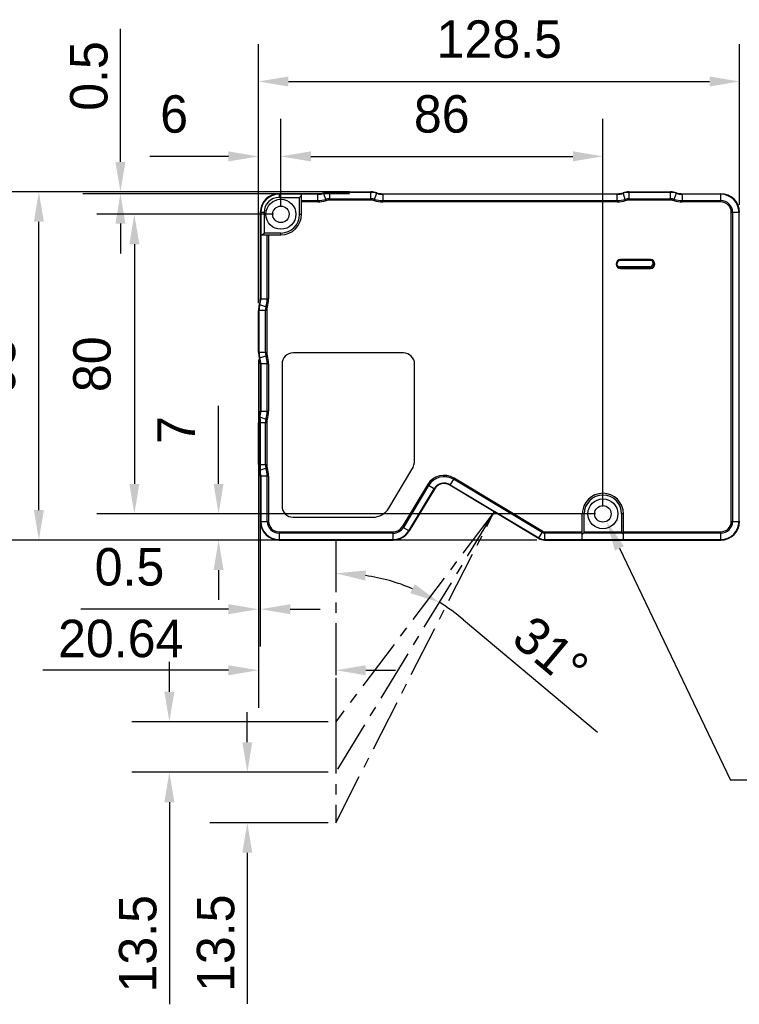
# Model space of a CAD drawing. Header units: millimetres. Extents: x -101 to 54, y 143 to 271.
# Tile 2 of 9: x -46 to 2, y 161 to 226. Entities that reach past the tile are written whole.
import ezdxf

# ---------------------------------------------------------------- set-up
doc = ezdxf.new("R2010")
doc.units = ezdxf.units.MM
doc.header["$LTSCALE"] = 46.255
doc.header["$PDMODE"] = 3
doc.header["$PDSIZE"] = 8
doc.linetypes.add('CENTER', pattern=[0.6, 0.375, -0.075, 0.075, -0.075])
doc.layers.get('0').update_dxf_attribs({"linetype": 'CONTINUOUS'})
doc.layers.get('Defpoints').update_dxf_attribs({"linetype": 'CONTINUOUS'})
for name, color, linetype in [('00_COMPONENTS', 7, 'CONTINUOUS'), ('50_ALL_DETAILS', 7, 'CONTINUOUS'), ('51__DRAFT_DIMS', 7, 'CONTINUOUS')]:
    doc.layers.add(name, color=color, linetype=linetype)
doc.layers.add('7标注层', color=4, linetype='CONTINUOUS', lineweight=35)
doc.styles.get("Standard").update_dxf_attribs({"font": '兰亭黑 GBK.TTF', "height": 2.5})
doc.dimstyles.new('DIMSTYLE_1', dxfattribs={"dimtxt": 3, "dimasz": 2, "dimexe": 2.5, "dimexo": 0.5, "dimgap": 0.75, "dimtad": 1, "dimlfac": 4, "dimdsep": 46, "dimtxsty": 'STANDARD', "dimblk": '_FILLED', "dimblk1": '_FILLED', "dimblk2": '_FILLED', "dimcen": 0.09, "dimclrd": 8, "dimclre": 8, "dimclrt": 256, "dimazin": 2, "dimtp": 0.2, "dimtm": 0.2, "dimtfac": 1, "dimtofl": 0, "dimtmove": 0, "dimatfit": 3, "dimldrblk": '_FILLED', "dimfxl": 1, "dimtolj": 1, "dimarcsym": 0})

# ---------------------------------------------------------------- blocks, each defined once
blk = doc.blocks.new('_FILLED')
at = {"color": 0, "linetype": 'ByBlock'}
blk.add_solid([(0, 0), (-1, 0.167), (-1, -0.167)], dxfattribs=at)
blk = doc.blocks.new('*D7')
at = {"layer": '51__DRAFT_DIMS', "color": 8, "lineweight": -2}
for p, q in [((-26.085, 214.945), (-47.479, 214.945)), ((-44.979, 193.695), (-44.979, 212.945)), ((-29.445, 191.695), (-47.479, 191.695))]:
    blk.add_line(p, q, dxfattribs=at)
at = {"layer": 'Defpoints', "color": 0}
for p in [(-44.979, 214.945), (-25.585, 214.945), (-28.945, 191.695)]:
    blk.add_point(p, dxfattribs=at)
at = {"layer": '51__DRAFT_DIMS', "color": 8, "linetype": 'ByBlock', "lineweight": -2, "xscale": 2, "yscale": 2, "zscale": 2}
for p, rotation in [((-44.979, 214.945), 90), ((-44.979, 191.695), 270)]:
    blk.add_blockref('_FILLED', p, dxfattribs=dict(at, rotation=rotation))
at = {"layer": '51__DRAFT_DIMS', "insert": (-49.063, 203.301), "char_height": 2.5, "attachment_point": 2, "rotation": 90, "line_spacing_factor": 0.9}
blk.add_mtext('\\A1;93', dxfattribs=at)
blk = doc.blocks.new('*D8')
at = {"layer": '51__DRAFT_DIMS', "color": 8, "lineweight": -2}
for p, q in [((-30.32, 207.521), (-30.32, 224.81)), ((1.805, 214.07), (1.805, 224.81)), ((-28.32, 222.31), (-0.195, 222.31))]:
    blk.add_line(p, q, dxfattribs=at)
at = {"layer": 'Defpoints', "color": 0}
for p in [(1.805, 222.31), (1.805, 213.57), (-30.32, 207.021)]:
    blk.add_point(p, dxfattribs=at)
at = {"layer": '51__DRAFT_DIMS', "color": 8, "linetype": 'ByBlock', "lineweight": -2, "xscale": 2, "yscale": 2, "zscale": 2, "rotation": 180}
blk.add_blockref('_FILLED', (-30.32, 222.31), dxfattribs=at)
at = {"layer": '51__DRAFT_DIMS', "color": 8, "linetype": 'ByBlock', "lineweight": -2, "xscale": 2, "yscale": 2, "zscale": 2}
blk.add_blockref('_FILLED', (1.805, 222.31), dxfattribs=at)
at = {"layer": '51__DRAFT_DIMS', "insert": (-14.239, 226.393), "char_height": 2.5, "attachment_point": 2, "line_spacing_factor": 0.9}
blk.add_mtext('\\A1;128.5', dxfattribs=at)
blk = doc.blocks.new('*D11')
at = {"layer": '51__DRAFT_DIMS', "color": 8, "lineweight": -2}
for p, q in [((-30.32, 203.743), (-30.32, 184.578)), ((-30.195, 199.802), (-30.195, 184.578)), ((-32.32, 187.078), (-42.172, 187.078)), ((-28.195, 187.078), (-26.195, 187.078))]:
    blk.add_line(p, q, dxfattribs=at)
at = {"layer": 'Defpoints', "color": 0}
for p in [(-30.32, 204.243), (-30.195, 200.302), (-30.195, 187.078)]:
    blk.add_point(p, dxfattribs=at)
at = {"layer": '51__DRAFT_DIMS', "color": 8, "linetype": 'ByBlock', "lineweight": -2, "xscale": 2, "yscale": 2, "zscale": 2}
blk.add_blockref('_FILLED', (-30.32, 187.078), dxfattribs=at)
at = {"layer": '51__DRAFT_DIMS', "color": 8, "linetype": 'ByBlock', "lineweight": -2, "xscale": 2, "yscale": 2, "zscale": 2, "rotation": 180}
blk.add_blockref('_FILLED', (-30.195, 187.078), dxfattribs=at)
at = {"layer": '51__DRAFT_DIMS', "insert": (-36.605, 191.161), "char_height": 2.5, "attachment_point": 3, "line_spacing_factor": 0.9}
blk.add_mtext('\\A1;0.5', dxfattribs=at)
blk = doc.blocks.new('*D12')
at = {"layer": '51__DRAFT_DIMS', "color": 8, "lineweight": -2}
for p, q in [((-30.32, 207.521), (-30.32, 219.81)), ((-28.82, 213.945), (-28.82, 219.81)), ((-32.32, 217.31), (-37.574, 217.31)), ((-26.82, 217.31), (-24.82, 217.31))]:
    blk.add_line(p, q, dxfattribs=at)
at = {"layer": 'Defpoints', "color": 0}
for p in [(-28.82, 217.31), (-28.82, 213.445), (-30.32, 207.021)]:
    blk.add_point(p, dxfattribs=at)
at = {"layer": '51__DRAFT_DIMS', "color": 8, "linetype": 'ByBlock', "lineweight": -2, "xscale": 2, "yscale": 2, "zscale": 2}
blk.add_blockref('_FILLED', (-30.32, 217.31), dxfattribs=at)
at = {"layer": '51__DRAFT_DIMS', "color": 8, "linetype": 'ByBlock', "lineweight": -2, "xscale": 2, "yscale": 2, "zscale": 2, "rotation": 180}
blk.add_blockref('_FILLED', (-28.82, 217.31), dxfattribs=at)
at = {"layer": '51__DRAFT_DIMS', "insert": (-35.947, 221.393), "char_height": 2.5, "attachment_point": 2, "line_spacing_factor": 0.9}
blk.add_mtext('\\A1;6', dxfattribs=at)
blk = doc.blocks.new('*D13')
at = {"layer": '51__DRAFT_DIMS', "color": 8, "lineweight": -2}
for p, q in [((-28.82, 213.945), (-28.82, 219.814)), ((-7.32, 193.945), (-7.32, 219.814)), ((-26.82, 217.314), (-9.32, 217.314))]:
    blk.add_line(p, q, dxfattribs=at)
at = {"layer": 'Defpoints', "color": 0}
for p in [(-7.32, 217.314), (-28.82, 213.445), (-7.32, 193.445)]:
    blk.add_point(p, dxfattribs=at)
at = {"layer": '51__DRAFT_DIMS', "color": 8, "linetype": 'ByBlock', "lineweight": -2, "xscale": 2, "yscale": 2, "zscale": 2, "rotation": 180}
blk.add_blockref('_FILLED', (-28.82, 217.314), dxfattribs=at)
at = {"layer": '51__DRAFT_DIMS', "color": 8, "linetype": 'ByBlock', "lineweight": -2, "xscale": 2, "yscale": 2, "zscale": 2}
blk.add_blockref('_FILLED', (-7.32, 217.314), dxfattribs=at)
at = {"layer": '51__DRAFT_DIMS', "insert": (-18.081, 221.398), "char_height": 2.5, "attachment_point": 2, "line_spacing_factor": 0.9}
blk.add_mtext('\\A1;86', dxfattribs=at)
blk = doc.blocks.new('*D14')
at = {"layer": '51__DRAFT_DIMS', "color": 8, "lineweight": -2}
for p, q in [((-29.32, 213.445), (-41.105, 213.445)), ((-38.605, 211.445), (-38.605, 195.445)), ((-7.82, 193.445), (-41.105, 193.445))]:
    blk.add_line(p, q, dxfattribs=at)
at = {"layer": 'Defpoints', "color": 0}
for p in [(-28.82, 213.445), (-38.605, 193.445), (-7.32, 193.445)]:
    blk.add_point(p, dxfattribs=at)
at = {"layer": '51__DRAFT_DIMS', "color": 8, "linetype": 'ByBlock', "lineweight": -2, "xscale": 2, "yscale": 2, "zscale": 2}
for p, rotation in [((-38.605, 213.445), 90), ((-38.605, 193.445), 270)]:
    blk.add_blockref('_FILLED', p, dxfattribs=dict(at, rotation=rotation))
at = {"layer": '51__DRAFT_DIMS', "insert": (-42.688, 203.434), "char_height": 2.5, "attachment_point": 2, "rotation": 90, "line_spacing_factor": 0.9}
blk.add_mtext('\\A1;80', dxfattribs=at)
blk = doc.blocks.new('*D15')
at = {"layer": '51__DRAFT_DIMS', "color": 8, "lineweight": -2}
for p, q in [((-32.981, 195.445), (-32.981, 200.646)), ((-7.82, 193.445), (-35.481, 193.445)), ((-11.731, 191.695), (-35.481, 191.695)), ((-32.981, 189.695), (-32.981, 187.695))]:
    blk.add_line(p, q, dxfattribs=at)
at = {"layer": 'Defpoints', "color": 0}
for p in [(-32.981, 193.445), (-7.32, 193.445), (-11.231, 191.695)]:
    blk.add_point(p, dxfattribs=at)
at = {"layer": '51__DRAFT_DIMS', "color": 8, "linetype": 'ByBlock', "lineweight": -2, "xscale": 2, "yscale": 2, "zscale": 2}
for p, rotation in [((-32.981, 193.445), 270), ((-32.981, 191.695), 90)]:
    blk.add_blockref('_FILLED', p, dxfattribs=dict(at, rotation=rotation))
at = {"layer": '51__DRAFT_DIMS', "insert": (-37.064, 199.046), "char_height": 2.5, "attachment_point": 2, "rotation": 90, "line_spacing_factor": 0.9}
blk.add_mtext('\\A1;7', dxfattribs=at)
blk = doc.blocks.new('*D28')
at = {"layer": '7标注层', "color": 8, "lineweight": -2}
for p, q in [((-30.32, 198.71), (-30.32, 180.503)), ((-32.32, 183.003), (-44.708, 183.003)), ((-23.16, 183.003), (-21.16, 183.003)), ((-25.16, 182.503), (-25.16, 180.503))]:
    blk.add_line(p, q, dxfattribs=at)
at = {"layer": 'Defpoints', "color": 0}
for p in [(-30.32, 199.21), (-25.16, 183.003), (-25.16, 183.003)]:
    blk.add_point(p, dxfattribs=at)
at = {"layer": '7标注层', "color": 8, "linetype": 'ByBlock', "lineweight": -2, "xscale": 2, "yscale": 2, "zscale": 2}
blk.add_blockref('_FILLED', (-30.32, 183.003), dxfattribs=at)
at = {"layer": '7标注层', "color": 8, "linetype": 'ByBlock', "lineweight": -2, "xscale": 2, "yscale": 2, "zscale": 2, "rotation": 180}
blk.add_blockref('_FILLED', (-25.16, 183.003), dxfattribs=at)
at = {"layer": '7标注层', "color": 0, "insert": (-39.514, 185.108), "char_height": 2.5, "attachment_point": 5}
blk.add_mtext('\\A1;20.64', dxfattribs=at)
blk = doc.blocks.new('*D29')
at = {"color": 8, "lineweight": -2}
for p, q in [((-36.267, 181.57), (-36.267, 183.57)), ((-25.66, 179.57), (-38.767, 179.57)), ((-25.66, 176.195), (-38.767, 176.195)), ((-36.267, 174.195), (-36.267, 160.7))]:
    blk.add_line(p, q, dxfattribs=at)
at = {"layer": 'Defpoints', "color": 0}
for p in [(-25.16, 179.57), (-36.267, 176.195), (-25.16, 176.195)]:
    blk.add_point(p, dxfattribs=at)
at = {"color": 8, "linetype": 'ByBlock', "lineweight": -2, "xscale": 2, "yscale": 2, "zscale": 2}
for p, rotation in [((-36.267, 179.57), 270), ((-36.267, 176.195), 90)]:
    blk.add_blockref('_FILLED', p, dxfattribs=dict(at, rotation=rotation))
at = {"insert": (-38.365, 164.742), "char_height": 2.5, "attachment_point": 5, "rotation": 90}
blk.add_mtext('\\A1;13.5', dxfattribs=at)
blk = doc.blocks.new('*D30')
at = {"color": 8, "lineweight": -2}
for p, q in [((-31.063, 178.195), (-31.063, 180.195)), ((-25.785, 176.195), (-33.563, 176.195)), ((-25.66, 172.82), (-33.563, 172.82)), ((-31.063, 170.82), (-31.063, 160.736))]:
    blk.add_line(p, q, dxfattribs=at)
at = {"layer": 'Defpoints', "color": 0}
for p in [(-25.285, 176.195), (-31.063, 172.82), (-25.16, 172.82)]:
    blk.add_point(p, dxfattribs=at)
at = {"color": 8, "linetype": 'ByBlock', "lineweight": -2, "xscale": 2, "yscale": 2, "zscale": 2}
for p, rotation in [((-31.063, 176.195), 270), ((-31.063, 172.82), 90)]:
    blk.add_blockref('_FILLED', p, dxfattribs=dict(at, rotation=rotation))
at = {"insert": (-33.162, 164.778), "char_height": 2.5, "attachment_point": 5, "rotation": 90}
blk.add_mtext('\\A1;13.5', dxfattribs=at)
blk = doc.blocks.new('*D31')
at = {"layer": '51__DRAFT_DIMS', "color": 8, "lineweight": -2}
for p, q in [((-39.534, 216.945), (-39.534, 225.837)), ((-24.247, 214.945), (-42.034, 214.945)), ((-24.247, 214.82), (-42.034, 214.82)), ((-39.534, 212.82), (-39.534, 210.82))]:
    blk.add_line(p, q, dxfattribs=at)
at = {"layer": 'Defpoints', "color": 0}
for p in [(-39.534, 214.82), (-23.747, 214.945), (-23.747, 214.82)]:
    blk.add_point(p, dxfattribs=at)
at = {"layer": '51__DRAFT_DIMS', "color": 8, "linetype": 'ByBlock', "lineweight": -2, "xscale": 2, "yscale": 2, "zscale": 2}
for p, rotation in [((-39.534, 214.945), 270.0000000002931), ((-39.534, 214.82), 90.00000000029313)]:
    blk.add_blockref('_FILLED', p, dxfattribs=dict(at, rotation=rotation))
at = {"layer": '51__DRAFT_DIMS', "insert": (-41.632, 222.679), "char_height": 2.5, "attachment_point": 5, "rotation": 90}
blk.add_mtext('\\A1;0.5', dxfattribs=at)

msp = doc.modelspace()

# ---------------------------------------------------------------- linework, layer by layer
at = {"color": 8}
for p, q in [((-6.2181, 191.1453), (1.2045, 175.6622)), ((-16.6279, 186.3752), (-7.6737, 178.8705))]:
    msp.add_line(p, q, dxfattribs=at)
for start, end in [(67.302468, 81.365122), (50.032712, 58.66759)]:
    msp.add_arc((-25.1604, 176.1947), 13.2833, start, end, dxfattribs=at)
at = {"layer": '00_COMPONENTS'}
for p, q in [((-28.9454, 214.8197), (-28.9454, 214.5697)), ((-28.9454, 214.8197), (-26.3653, 214.8197)), ((-26.3653, 214.7831), (-28.9454, 214.7831)), ((-28.9454, 214.5697), (-27.5704, 214.5697)), ((-27.5704, 214.5697), (-27.4454, 214.6947)), ((-27.5704, 213.4447), (-27.5704, 214.5697)), ((-27.4454, 213.4447), (-27.4454, 214.8197)), ((-27.4454, 214.3563), (-26.3653, 214.3563)), ((-26.3653, 214.2679), (-26.3653, 214.8197)), ((-25.8027, 214.358), (-25.975, 214.8822)), ((-25.5847, 214.9447), (-25.5847, 214.3929)), ((-25.5847, 214.9447), (-22.8062, 214.9447)), ((-22.8062, 214.9081), (-25.5847, 214.9081)), ((-25.5847, 214.4813), (-22.8062, 214.4813)), ((-22.8062, 214.3929), (-25.5847, 214.3929)), ((-22.8062, 214.3929), (-22.8062, 214.9447)), ((-22.5882, 214.358), (-22.4159, 214.8822)), ((-22.0256, 214.8197), (-22.0256, 214.2679)), ((-22.0256, 214.8197), (-6.3653, 214.8197)), ((-6.3653, 214.7831), (-22.0256, 214.7831)), ((-22.0256, 214.3563), (-6.3653, 214.3563)), ((-6.3653, 214.2679), (-6.3653, 214.8197)), ((-5.8027, 214.358), (-5.975, 214.8822)), ((-5.5847, 214.9447), (-5.5847, 214.3929)), ((-5.5847, 214.9447), (-2.8062, 214.9447)), ((-2.8062, 214.9081), (-5.5847, 214.9081)), ((-5.5847, 214.4813), (-2.8062, 214.4813)), ((-2.8062, 214.3929), (-5.5847, 214.3929)), ((-2.8062, 214.3929), (-2.8062, 214.9447)), ((-2.5882, 214.358), (-2.4159, 214.8822)), ((-2.0256, 214.8197), (-2.0256, 214.2679)), ((-2.0256, 214.8197), (0.5546, 214.8197)), ((0.5546, 214.7831), (-2.0256, 214.7831)), ((-2.0256, 214.3563), (0.5546, 214.3563)), ((0.5546, 214.2679), (0.5546, 214.8197)), ((-26.3653, 214.2679), (-27.4454, 214.2679)), ((-6.3653, 214.2679), (-22.0256, 214.2679)), ((0.5546, 214.2679), (-2.0256, 214.2679)), ((-30.1954, 213.5697), (-30.1954, 207.8021)), ((-29.9454, 213.5697), (-30.1954, 213.5697)), ((-30.1588, 213.5697), (-30.1588, 207.8021)), ((-29.9454, 213.5697), (-29.9454, 212.1947)), ((-27.5704, 213.4447), (-27.4454, 213.4447)), ((1.2528, 192.9447), (1.2528, 213.5697)), ((1.8046, 213.5697), (1.2528, 213.5697)), ((1.3412, 213.5697), (1.3412, 192.9447)), ((1.768, 192.9447), (1.768, 213.5697)), ((-30.1954, 212.0697), (-28.8204, 212.0697)), ((-30.0704, 212.0697), (-29.9454, 212.1947)), ((-28.8204, 212.1947), (-29.9454, 212.1947)), ((-29.732, 207.8021), (-29.732, 212.0697)), ((-29.6436, 212.0697), (-29.6436, 207.8021)), ((-28.8204, 212.0697), (-28.8204, 212.1947)), ((-6.1454, 210.4197), (-6.1454, 210.3697)), ((-4.1454, 210.4197), (-6.1454, 210.4197)), ((-4.1454, 210.3697), (-6.1454, 210.3697)), ((-4.1454, 210.3697), (-4.1454, 210.4197)), ((-4.1954, 209.9447), (-6.1954, 209.9447)), ((-6.1454, 209.8697), (-6.1454, 209.8197)), ((-6.1454, 209.8697), (-4.1454, 209.8697)), ((-6.1454, 209.8197), (-4.1454, 209.8197)), ((-4.1454, 209.8197), (-4.1454, 209.8697)), ((-30.1954, 207.8021), (-29.6436, 207.8021)), ((-30.2579, 207.4118), (-29.7337, 207.2395)), ((-30.3204, 204.243), (-30.3204, 207.0215)), ((-29.7686, 207.0215), (-30.3204, 207.0215)), ((-30.2838, 207.0215), (-30.2838, 204.243)), ((-29.857, 204.243), (-29.857, 207.0215)), ((-29.7686, 207.0215), (-29.7686, 204.243)), ((-30.3204, 204.243), (-29.7686, 204.243)), ((-30.2579, 203.8527), (-29.7337, 204.025)), ((-20.6454, 204.1947), (-27.9954, 204.1947)), ((-30.1954, 203.4624), (-30.1954, 200.3021)), ((-29.6436, 203.4624), (-30.1954, 203.4624)), ((-30.1588, 203.4624), (-30.1588, 200.3021)), ((-29.732, 200.3021), (-29.732, 203.4624)), ((-29.6436, 203.4624), (-29.6436, 200.3021)), ((-28.7454, 203.4447), (-28.7454, 193.9697)), ((-19.8954, 197.0439), (-19.8954, 203.4447)), ((-30.2579, 199.9118), (-29.7337, 199.7395)), ((-30.1954, 200.3021), (-29.6436, 200.3021)), ((-30.3204, 196.743), (-30.3204, 199.5215)), ((-29.7686, 199.5215), (-30.3204, 199.5215)), ((-30.2838, 199.5215), (-30.2838, 196.743)), ((-29.857, 196.743), (-29.857, 199.5215)), ((-29.7686, 199.5215), (-29.7686, 196.743)), ((-30.3204, 196.743), (-29.7686, 196.743)), ((-30.2579, 196.3527), (-29.7337, 196.525)), ((-30.1954, 195.9624), (-30.1954, 192.9447)), ((-29.6436, 195.9624), (-30.1954, 195.9624)), ((-30.1588, 195.9624), (-30.1588, 192.9447)), ((-29.732, 192.9447), (-29.732, 195.9624)), ((-29.6436, 195.9624), (-29.6436, 192.9447)), ((-21.6212, 193.8258), (-20.074, 196.4)), ((-19.038, 195.3858), (-20.7208, 192.5851)), ((-18.9622, 195.3403), (-20.6451, 192.5396)), ((-18.565, 195.1016), (-19.038, 195.3858)), ((-17.2517, 195.8312), (-17.5359, 195.3582)), ((-11.6171, 191.8018), (-17.5359, 195.3582)), ((-17.517, 195.3896), (-11.5983, 191.8332)), ((-11.3785, 192.199), (-17.2972, 195.7554)), ((-11.333, 192.2748), (-17.2517, 195.8312)), ((-20.2792, 192.3198), (-18.5964, 195.1204)), ((-18.565, 195.1016), (-20.2479, 192.3009)), ((-8.6954, 191.6947), (-8.6954, 193.4447)), ((-8.5704, 193.4447), (-8.6954, 193.4447)), ((-8.5704, 192.2465), (-8.5704, 193.4447)), ((-6.0704, 193.4447), (-6.0704, 192.2465)), ((-5.9454, 193.4447), (-6.0704, 193.4447)), ((-5.9454, 191.6947), (-5.9454, 193.4447)), ((-30.1954, 192.9447), (-29.6436, 192.9447)), ((-27.9954, 193.2197), (-22.6925, 193.2197)), ((1.2528, 192.9447), (1.8046, 192.9447)), ((-28.9454, 192.2465), (-28.9454, 191.6947)), ((-28.9454, 192.2465), (-21.3193, 192.2465)), ((-21.3193, 192.1581), (-28.9454, 192.1581)), ((-21.3193, 191.6947), (-21.3193, 192.2465)), ((-20.7208, 192.5851), (-20.2479, 192.3009)), ((-11.6171, 191.8018), (-11.333, 192.2748)), ((-11.2309, 192.2465), (-11.2309, 191.6947)), ((-11.2309, 192.2465), (-8.6954, 192.2465)), ((-8.6954, 192.1581), (-11.2309, 192.1581)), ((-8.607, 192.1581), (-8.6954, 192.0697)), ((-6.0338, 192.1581), (-8.607, 192.1581)), ((-8.5704, 192.2465), (-6.0704, 192.2465)), ((-5.9454, 192.0697), (-6.0338, 192.1581)), ((-5.9454, 192.2465), (0.5546, 192.2465)), ((0.5546, 192.1581), (-5.9454, 192.1581)), ((0.5546, 191.6947), (0.5546, 192.2465)), ((-28.9454, 191.7313), (-21.3193, 191.7313)), ((-28.9454, 191.6947), (-21.3193, 191.6947)), ((-11.2309, 191.7313), (0.5546, 191.7313)), ((-11.2309, 191.6947), (0.5546, 191.6947))]:
    msp.add_line(p, q, dxfattribs=at)
at = {"layer": '00_COMPONENTS', "linetype": 'CENTER', "ltscale": 0.2}
msp.add_line((-25.1604, 179.5697), (-25.1604, 172.8197), dxfattribs=at)
at = {"layer": '00_COMPONENTS'}
for centre, radius in [((-28.8204, 213.4447), 1), ((-28.8204, 213.4447), 0.55), ((-7.3204, 193.4447), 1), ((-7.3204, 193.4447), 0.55)]:
    msp.add_circle(centre, radius, dxfattribs=at)
for centre, radius, start, end in [((-28.9454, 213.5697), 1.25, 90, 180), ((-28.9454, 213.5697), 1.2134, 90, 180), ((-28.9454, 213.5697), 1, 90, 180), ((-26.3653, 216.0697), 1.25, 270, 288.194872), ((-26.3653, 216.0697), 1.2866, 270, 288.194872), ((-26.3653, 216.0697), 1.7134, 270, 288.194872), ((-26.3653, 216.0697), 1.8018, 270, 288.194872), ((-25.5847, 213.6947), 1.25, 90, 108.194872), ((-25.5847, 213.6947), 1.2134, 90, 108.194872), ((-25.5847, 213.6947), 0.7866, 90, 108.194872), ((-25.5847, 213.6947), 0.6982, 90, 108.194872), ((-22.8062, 213.6947), 1.25, 71.805128, 90), ((-22.8062, 213.6947), 1.2134, 71.805128, 90), ((-22.8062, 213.6947), 0.7866, 71.805128, 90), ((-22.8062, 213.6947), 0.6982, 71.805128, 90), ((-22.0256, 216.0697), 1.8018, 251.805128, 270), ((-22.0256, 216.0697), 1.7134, 251.805128, 270), ((-22.0256, 216.0697), 1.2866, 251.805128, 270), ((-22.0256, 216.0697), 1.25, 251.805128, 270), ((-6.3653, 216.0697), 1.25, 270, 288.194872), ((-6.3653, 216.0697), 1.2866, 270, 288.194872), ((-6.3653, 216.0697), 1.7134, 270, 288.194872), ((-6.3653, 216.0697), 1.8018, 270, 288.194872), ((-5.5847, 213.6947), 1.25, 90, 108.194872), ((-5.5847, 213.6947), 1.2134, 90, 108.194872), ((-5.5847, 213.6947), 0.7866, 90, 108.194872), ((-5.5847, 213.6947), 0.6982, 90, 108.194872), ((-2.8062, 213.6947), 1.25, 71.805128, 90), ((-2.8062, 213.6947), 1.2134, 71.805128, 90), ((-2.8062, 213.6947), 0.7866, 71.805128, 90), ((-2.8062, 213.6947), 0.6982, 71.805128, 90), ((-2.0256, 216.0697), 1.8018, 251.805128, 270), ((-2.0256, 216.0697), 1.7134, 251.805128, 270), ((-2.0256, 216.0697), 1.2866, 251.805128, 270), ((-2.0256, 216.0697), 1.25, 251.805128, 270), ((0.5546, 213.5697), 1.25, 0, 90), ((0.5546, 213.5697), 1.2134, 0, 90), ((0.5546, 213.5697), 0.7866, 0, 90), ((0.5546, 213.5697), 0.6982, 0, 90), ((-28.8204, 213.4447), 1.375, 270, 0), ((-28.8204, 213.4447), 1.25, 270, 0), ((-6.1454, 210.1197), 0.3, 90, 270), ((-6.1454, 210.1197), 0.25, 90, 270), ((-4.1454, 210.1197), 0.3, 270, 90), ((-4.1454, 210.1197), 0.25, 270, 90), ((-6.1954, 210.1697), 0.225, 212.521419, 269.999989), ((-4.1954, 210.1697), 0.225, 270.000007, 57.486711), ((-31.4454, 207.8021), 1.25, 341.805128, 0), ((-31.4454, 207.8021), 1.2866, 341.805128, 0), ((-31.4454, 207.8021), 1.7134, 341.805128, 0), ((-31.4454, 207.8021), 1.8018, 341.805128, 0), ((-29.0704, 207.0215), 1.25, 161.805128, 180), ((-29.0704, 207.0215), 1.2134, 161.805128, 180), ((-29.0704, 207.0215), 0.7866, 161.805128, 180), ((-29.0704, 207.0215), 0.6982, 161.805128, 180), ((-29.0704, 204.243), 1.25, 180, 198.194872), ((-29.0704, 204.243), 1.2134, 180, 198.194872), ((-31.4454, 203.4624), 1.25, 0, 18.194872), ((-31.4454, 203.4624), 1.2866, 0, 18.194872), ((-29.0704, 204.243), 0.7866, 180, 198.194872), ((-31.4454, 203.4624), 1.7134, 0, 18.194872), ((-29.0704, 204.243), 0.6982, 180, 198.194872), ((-31.4454, 203.4624), 1.8018, 0, 18.194872), ((-27.9954, 203.4447), 0.75, 90, 180), ((-20.6454, 203.4447), 0.75, 0, 90), ((-29.0704, 199.5215), 1.25, 161.805128, 180), ((-29.0704, 199.5215), 1.2134, 161.805128, 180), ((-31.4454, 200.3021), 1.25, 341.805128, 0), ((-31.4454, 200.3021), 1.2866, 341.805128, 0), ((-31.4454, 200.3021), 1.7134, 341.805128, 0), ((-31.4454, 200.3021), 1.8018, 341.805128, 0), ((-29.0704, 199.5215), 0.7866, 161.805128, 180), ((-29.0704, 199.5215), 0.6982, 161.805128, 180), ((-29.0704, 196.743), 1.25, 180, 198.194872), ((-29.0704, 196.743), 1.2134, 180, 198.194872), ((-29.0704, 196.743), 0.7866, 180, 198.194872), ((-29.0704, 196.743), 0.6982, 180, 198.194872), ((-21.1454, 197.0439), 1.25, 328.99386, 0), ((-31.4454, 195.9624), 1.25, 0, 18.194872), ((-31.4454, 195.9624), 1.2866, 0, 18.194872), ((-31.4454, 195.9624), 1.7134, 0, 18.194872), ((-31.4454, 195.9624), 1.8018, 0, 18.194872), ((-17.9222, 194.7153), 1.3018, 59, 149), ((-17.9222, 194.7153), 1.2134, 59, 149), ((-17.9222, 194.7153), 0.7866, 59, 149), ((-17.9222, 194.7153), 0.75, 59, 149), ((-7.3204, 193.4447), 1.375, 0, 180), ((-7.3204, 193.4447), 1.25, 0, 180), ((-27.9954, 193.9697), 0.75, 180, 270), ((-22.6925, 194.4697), 1.25, 270, 328.99386), ((-28.9454, 192.9447), 1.25, 180, 270), ((-28.9454, 192.9447), 1.2134, 180, 270), ((-28.9454, 192.9447), 0.7866, 180, 270), ((-28.9454, 192.9447), 0.6982, 180, 270), ((0.5546, 192.9447), 1.25, 270, 0), ((0.5546, 192.9447), 1.2134, 270, 0), ((0.5546, 192.9447), 0.7866, 270, 0), ((0.5546, 192.9447), 0.6982, 270, 0), ((-21.3193, 192.9447), 0.6982, 270, 329), ((-21.3193, 192.9447), 0.7866, 270, 329), ((-21.3193, 192.9447), 1.2134, 270, 329), ((-21.3193, 192.9447), 1.25, 270, 329), ((-11.2309, 192.4447), 0.2866, 239, 270), ((-11.2309, 192.4447), 0.1982, 239, 270), ((-11.2309, 192.4447), 0.75, 239, 270), ((-11.2309, 192.4447), 0.7134, 239, 270)]:
    msp.add_arc(centre, radius, start, end, dxfattribs=at)
for centre, major_axis, start_param, end_param in [((-8.6954, 192.2465), (0.125, 0), -0.7853982, 0), ((-5.9454, 192.2465), (0, 0.125), -4.712389, -3.9269908)]:
    msp.add_ellipse(centre, major_axis=major_axis, ratio=1, start_param=start_param, end_param=end_param, dxfattribs=at)
at = {"layer": '50_ALL_DETAILS', "linetype": 'CENTER', "ltscale": 0.2}
for p, q in [((-25.1604, 172.8197), (-14.5765, 193.58)), ((-14.5765, 193.58), (-25.1604, 176.1947)), ((-14.5765, 193.58), (-25.1604, 179.5697)), ((-25.1604, 191.6947), (-25.1604, 179.5697))]:
    msp.add_line(p, q, dxfattribs=at)
at = {"layer": '51__DRAFT_DIMS', "color": 8}
msp.add_line((16.2628, 175.6622), (1.2045, 175.6622), dxfattribs=at)

# ---------------------------------------------------------------- block references
at = {"color": 8, "xscale": 2, "yscale": 2, "zscale": 2}
for p, rotation in [((-7.0827, 192.9488), 115.6130199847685), ((-25.1604, 189.4781), 175.6825610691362), ((-18.253, 187.5409), 332.9850285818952)]:
    msp.add_blockref('_FILLED', p, dxfattribs=dict(at, rotation=rotation))

# ---------------------------------------------------------------- texts
at = {"insert": (-10.803, 184.2309), "char_height": 2.5, "attachment_point": 5, "rotation": 320.032712}
msp.add_mtext('\\A1;31%%d', dxfattribs=at)

# ---------------------------------------------------------------- dimensions: what is measured, and where the dimension line sits
for base, p1, p2, picture, middle in [((-36.2672, 176.1947), (-25.1604, 179.5697), (-25.1604, 176.1947), '*D29', (-36.2672, 164.7419)), ((-31.0634, 172.8197), (-25.2854, 176.1947), (-25.1604, 172.8197), '*D30', (-31.0634, 164.7778))]:
    dim = msp.add_linear_dim(base=base, p1=p1, p2=p2, angle=90, dimstyle='DIMSTYLE_1', override={"dimtxsty": 'STANDARD'})
    dim.commit()
    dim.dimension.update_dxf_attribs({"geometry": picture, "text_midpoint": middle, "dimtype": 160})
at = {"layer": '51__DRAFT_DIMS', "color": 4}
for base, p1, p2, picture, middle in [((1.8046, 222.3097), (-30.3204, 207.0215), (1.8046, 213.5697), '*D8', (-14.2389, 222.3097)), ((-28.8204, 217.3099), (-30.3204, 207.0215), (-28.8204, 213.4447), '*D12', (-35.9474, 217.3099)), ((-7.3204, 217.3144), (-28.8204, 213.4447), (-7.3204, 193.4447), '*D13', (-18.0814, 217.3144)), ((-30.1954, 187.0781), (-30.3204, 204.243), (-30.1954, 200.3021), '*D11', (-39.0134, 187.0781))]:
    dim = msp.add_linear_dim(base=base, p1=p1, p2=p2, dimstyle='DIMSTYLE_1', override={"dimtxsty": 'STANDARD'}, dxfattribs=at)
    dim.commit()
    dim.dimension.update_dxf_attribs({"geometry": picture, "text_midpoint": middle, "dimtype": 160})
at = {"layer": '51__DRAFT_DIMS'}
dim = msp.add_linear_dim(base=(-39.534, 214.8197), p1=(-23.7465, 214.9447), p2=(-23.7465, 214.8197), angle=90, dimstyle='DIMSTYLE_1', dxfattribs=at)
dim.commit()
dim.dimension.update_dxf_attribs({"geometry": '*D31', "text_midpoint": (-39.534, 222.6787), "dimtype": 160})
at = {"layer": '51__DRAFT_DIMS', "color": 4}
for base, p1, p2, angle, picture, middle in [((-44.9795, 214.9447), (-28.9454, 191.6947), (-25.5847, 214.9447), 90, '*D7', (-44.9795, 203.3014)), ((-38.6048, 193.4447), (-28.8204, 213.4447), (-7.3204, 193.4447), 270, '*D14', (-38.6048, 203.4337)), ((-32.9806, 193.4447), (-11.2309, 191.6947), (-7.3204, 193.4447), 90, '*D15', (-32.9806, 199.0455))]:
    dim = msp.add_linear_dim(base=base, p1=p1, p2=p2, angle=angle, dimstyle='DIMSTYLE_1', override={"dimtxsty": 'STANDARD'}, dxfattribs=at)
    dim.commit()
    dim.dimension.update_dxf_attribs({"geometry": picture, "text_midpoint": middle, "dimtype": 160})
at = {"layer": '7标注层', "color": 0}
dim = msp.add_linear_dim(base=(-25.1604, 183.0034), p1=(-30.3204, 199.2105), p2=(-25.1604, 183.0034), dimstyle='DIMSTYLE_1', override={"dimtxsty": 'STANDARD', "dimclrt": 0}, dxfattribs=at)
dim.commit()
dim.dimension.update_dxf_attribs({"geometry": '*D28', "text_midpoint": (-39.5141, 183.0034), "dimtype": 160})

doc.saveas('drawing.dxf')
